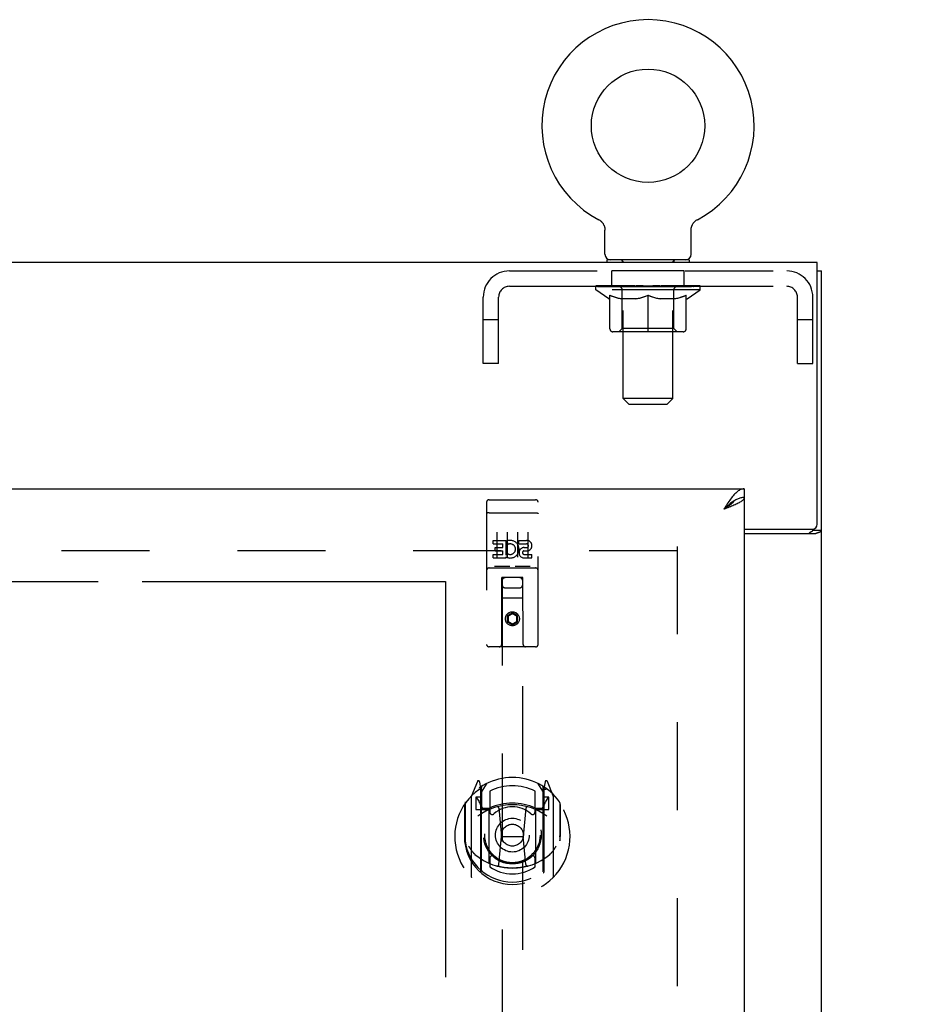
# Model space of a CAD drawing. Header units: inches. Extents: x 0 to 194, y 0 to 126.
# Tile 7 of 12: x 84 to 95, y 71 to 83. Entities that reach past the tile are written whole.
import ezdxf

# ---------------------------------------------------------------- set-up
doc = ezdxf.new("R2010")
doc.units = ezdxf.units.IN
doc.header["$LTSCALE"] = 10.674419
doc.header["$MEASUREMENT"] = 0
doc.linetypes.add('HIDDEN', pattern=[0.2, 0.1, -0.1])
doc.linetypes.add('PHANTOM', pattern=[0.8, 0.45, -0.05, 0.1, -0.05, 0.1, -0.05])
doc.layers.get('0').update_dxf_attribs({"linetype": 'CONTINUOUS'})
for name, color, linetype in [('02___PRT_ALL_AXES', 7, 'CONTINUOUS'), ('AVAILABLE_DOOR_SPACE', 7, 'CONTINUOUS'), ('DEFAULT_2', 8, 'HIDDEN'), ('DIMENSIONS', 7, 'CONTINUOUS')]:
    doc.layers.add(name, color=color, linetype=linetype)
doc.styles.get("Standard").update_dxf_attribs({"font": 'arial.ttf'})
doc.dimstyles.new('DIMSTYLE_2', dxfattribs={"dimtxt": 0.856237, "dimasz": 1.141649, "dimexe": 0.09, "dimexo": 0.07, "dimgap": 0.0375, "dimtad": 0, "dimtih": 1, "dimtoh": 1, "dimzin": 4, "dimdsep": 46, "dimtxsty": 'Standard', "dimblk": '_FILLED', "dimblk1": '_FILLED', "dimblk2": '_FILLED', "dimcen": 0.09, "dimazin": 1, "dimtfac": 1, "dimtdec": 3, "dimtofl": 0, "dimtmove": 0, "dimatfit": 3, "dimldrblk": '_FILLED', "dimfxl": 1, "dimtolj": 1, "dimtzin": 4, "dimarcsym": 0})

# ---------------------------------------------------------------- blocks, each defined once
blk = doc.blocks.new('_FILLED')
at = {"color": 0, "linetype": 'ByBlock'}
blk.add_solid([(0, 0), (-1, 0.2), (-1, -0.2)], dxfattribs=at)
blk = doc.blocks.new('*D12')
at = {"layer": 'DIMENSIONS', "color": 2, "linetype": 'Continuous'}
for p, q in [((60.181, 59.883), (68.464, 59.883)), ((89.493, 59.883), (72.312, 59.883))]:
    blk.add_line(p, q, dxfattribs=at)
at = {"layer": 'DIMENSIONS', "color": 2, "linetype": 'Continuous', "xscale": 1.1416490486, "yscale": 1.1416490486, "zscale": 1.1416490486, "rotation": 180}
blk.add_blockref('_FILLED', (60.181, 59.883), dxfattribs=at)
at = {"layer": 'DIMENSIONS', "color": 2, "linetype": 'Continuous', "xscale": 1.1416490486, "yscale": 1.1416490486, "zscale": 1.1416490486}
blk.add_blockref('_FILLED', (89.493, 59.883), dxfattribs=at)
at = {"layer": 'DIMENSIONS', "color": 2, "linetype": 'Continuous', "insert": (70.388, 60.311), "char_height": 0.8562, "width": 2.99205, "attachment_point": 2, "line_spacing_factor": 0.9}
blk.add_mtext('29.31', dxfattribs=at)
blk = doc.blocks.new('*D13')
at = {"layer": 'DIMENSIONS', "color": 2, "linetype": 'Continuous'}
for p, q in [((89.493, 61.808), (87.269, 61.808)), ((93.118, 61.808), (95.402, 61.808))]:
    blk.add_line(p, q, dxfattribs=at)
at = {"layer": 'DIMENSIONS', "color": 2, "linetype": 'Continuous', "xscale": 1.1416490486, "yscale": 1.1416490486, "zscale": 1.1416490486}
blk.add_blockref('_FILLED', (89.493, 61.808), dxfattribs=at)
at = {"layer": 'DIMENSIONS', "color": 2, "linetype": 'Continuous', "xscale": 1.1416490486, "yscale": 1.1416490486, "zscale": 1.1416490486, "rotation": 180}
blk.add_blockref('_FILLED', (93.118, 61.808), dxfattribs=at)
at = {"layer": 'DIMENSIONS', "color": 2, "linetype": 'Continuous', "insert": (86.841, 62.236), "char_height": 0.8562, "width": 2.3268, "attachment_point": 3, "line_spacing_factor": 0.9}
blk.add_mtext('3.63', dxfattribs=at)
blk = doc.blocks.new('*D14')
at = {"layer": 'DIMENSIONS', "color": 2, "linetype": 'Continuous'}
for p, q in [((79.153, 76.96), (79.153, 80.583)), ((79.153, 80.583), (80.151, 80.583)), ((79.153, 75.835), (79.153, 73.552))]:
    blk.add_line(p, q, dxfattribs=at)
at = {"layer": 'DIMENSIONS', "color": 2, "linetype": 'Continuous', "xscale": 1.1416490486, "yscale": 1.1416490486, "zscale": 1.1416490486}
for p, rotation in [((79.153, 76.96), 270), ((79.153, 75.835), 90)]:
    blk.add_blockref('_FILLED', p, dxfattribs=dict(at, rotation=rotation))
at = {"layer": 'DIMENSIONS', "color": 2, "linetype": 'Continuous', "insert": (80.58, 81.011), "char_height": 0.8562, "width": 2.3268, "attachment_point": 1, "line_spacing_factor": 0.9}
blk.add_mtext('1.13', dxfattribs=at)
blk = doc.blocks.new('*D15')
at = {"layer": 'DIMENSIONS', "color": 2, "linetype": 'Continuous'}
for p, q in [((79.153, 75.835), (79.153, 43.748)), ((79.153, 15.585), (79.153, 42.035))]:
    blk.add_line(p, q, dxfattribs=at)
at = {"layer": 'DIMENSIONS', "color": 2, "linetype": 'Continuous', "xscale": 1.1416490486, "yscale": 1.1416490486, "zscale": 1.1416490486}
for p, rotation in [((79.153, 75.835), 90), ((79.153, 15.585), 270)]:
    blk.add_blockref('_FILLED', p, dxfattribs=dict(at, rotation=rotation))
at = {"layer": 'DIMENSIONS', "color": 2, "linetype": 'Continuous', "insert": (79.153, 43.32), "char_height": 0.8562, "width": 2.99205, "attachment_point": 2, "line_spacing_factor": 0.9}
blk.add_mtext('60.25', dxfattribs=at)

msp = doc.modelspace()

# ---------------------------------------------------------------- linework, layer by layer
at = {"color": 7, "linetype": 'Continuous'}
for p, q in [((91.352, 80.229), (91.352, 80.229)), ((91.352, 80.229), (91.357, 80.226)), ((91.353, 80.228), (91.355, 80.227)), ((91.357, 80.226), (91.361, 80.224)), ((91.361, 80.224), (91.366, 80.221)), ((91.366, 80.221), (91.37, 80.218)), ((91.37, 80.218), (91.374, 80.215)), ((91.374, 80.215), (91.378, 80.211)), ((91.378, 80.211), (91.382, 80.208)), ((91.382, 80.208), (91.386, 80.204)), ((91.386, 80.204), (91.39, 80.2)), ((91.389, 80.201), (91.393, 80.197)), ((92.511, 80.197), (92.514, 80.201)), ((92.514, 80.2), (92.518, 80.204)), ((92.518, 80.204), (92.522, 80.208)), ((92.522, 80.208), (92.526, 80.211)), ((92.526, 80.211), (92.53, 80.215)), ((92.53, 80.215), (92.534, 80.218)), ((92.534, 80.218), (92.538, 80.221)), ((92.538, 80.221), (92.543, 80.224)), ((92.543, 80.224), (92.547, 80.226)), ((92.543, 80.224), (92.544, 80.224)), ((92.547, 80.226), (92.552, 80.229)), ((92.549, 80.227), (92.55, 80.228)), ((91.393, 80.197), (91.396, 80.193)), ((91.396, 80.193), (91.4, 80.188)), ((91.4, 80.189), (91.403, 80.184)), ((91.403, 80.184), (91.406, 80.18)), ((91.406, 80.18), (91.408, 80.176)), ((91.408, 80.176), (91.411, 80.171)), ((91.411, 80.171), (91.413, 80.166)), ((91.413, 80.166), (91.416, 80.162)), ((91.416, 80.162), (91.418, 80.157)), ((91.418, 80.157), (91.42, 80.152)), ((91.42, 80.152), (91.422, 80.147)), ((91.422, 80.147), (91.423, 80.142)), ((91.423, 80.142), (91.424, 80.137)), ((91.424, 80.137), (91.426, 80.132)), ((91.426, 80.132), (91.427, 80.127)), ((91.427, 80.127), (91.428, 80.122)), ((91.429, 79.809), (91.429, 80.102)), ((92.475, 80.111), (92.476, 80.117)), ((92.475, 80.106), (92.475, 80.111)), ((92.475, 80.106), (92.475, 80.111)), ((92.475, 80.102), (92.475, 80.106)), ((92.475, 79.809), (92.475, 80.102)), ((92.476, 80.122), (92.477, 80.127)), ((92.476, 80.116), (92.476, 80.122)), ((92.477, 80.127), (92.478, 80.132)), ((92.478, 80.132), (92.479, 80.137)), ((92.479, 80.137), (92.481, 80.142)), ((92.481, 80.142), (92.482, 80.147)), ((92.482, 80.147), (92.484, 80.152)), ((92.484, 80.152), (92.486, 80.157)), ((92.486, 80.157), (92.488, 80.162)), ((92.488, 80.162), (92.49, 80.166)), ((92.49, 80.166), (92.493, 80.171)), ((92.493, 80.171), (92.495, 80.176)), ((92.495, 80.176), (92.498, 80.18)), ((92.498, 80.18), (92.501, 80.184)), ((92.501, 80.184), (92.504, 80.189)), ((92.504, 80.188), (92.508, 80.193)), ((92.507, 80.193), (92.511, 80.197)), ((91.452, 79.74), (91.452, 79.71)), ((92.452, 79.74), (91.452, 79.74)), ((92.452, 79.74), (92.452, 79.71)), ((94.004, 79.606), (94.056, 79.606)), ((93.118, 76.96), (93.118, 76.856)), ((93.016, 76.827), (93.005, 76.821)), ((93.952, 76.47), (93.952, 76.458)), ((93.952, 76.458), (94.056, 76.458))]:
    msp.add_line(p, q, dxfattribs=at)
at = {"color": 3, "linetype": 'Continuous'}
for p, q in [((94.004, 79.71), (58.108, 79.71)), ((94.004, 76.53), (94.004, 79.71)), ((94.056, 7.814), (94.056, 79.606)), ((58.431, 76.96), (93.118, 76.96)), ((93.118, 76.856), (93.118, 14.564)), ((93.118, 76.47), (93.944, 76.47)), ((93.118, 76.418), (93.986, 76.418))]:
    msp.add_line(p, q, dxfattribs=at)
at = {"color": 7, "linetype": 'Continuous'}
for points in [[(91.428, 80.122), (91.428, 80.116), (91.429, 80.111)], [(91.428, 80.117), (91.429, 80.111), (91.429, 80.106), (91.429, 80.102)], [(93.118, 76.856), (93.108, 76.856), (93.098, 76.855), (93.088, 76.853), (93.077, 76.851), (93.067, 76.848), (93.057, 76.845), (93.047, 76.841), (93.036, 76.837), (93.026, 76.832), (93.016, 76.827)], [(93.005, 76.821), (92.995, 76.814), (92.985, 76.807), (92.975, 76.8), (92.964, 76.793), (92.954, 76.785), (92.944, 76.777), (92.934, 76.768), (92.923, 76.759), (92.913, 76.75), (92.903, 76.741), (92.892, 76.732), (92.882, 76.723), (92.872, 76.714)], [(93.003, 76.819), (92.999, 76.813), (92.993, 76.806), (92.987, 76.799), (92.98, 76.792), (92.973, 76.785), (92.964, 76.778), (92.956, 76.771), (92.946, 76.763), (92.937, 76.756), (92.926, 76.749), (92.916, 76.742), (92.905, 76.735), (92.894, 76.728), (92.883, 76.721), (92.872, 76.714)], [(93.912, 76.418), (93.912, 76.42), (93.912, 76.421), (93.912, 76.423), (93.913, 76.425), (93.914, 76.427), (93.915, 76.428), (93.916, 76.43), (93.917, 76.431), (93.919, 76.433), (93.921, 76.434), (93.923, 76.436), (93.925, 76.437), (93.927, 76.438), (93.929, 76.439), (93.931, 76.441)], [(93.931, 76.441), (93.936, 76.443), (93.938, 76.444), (93.941, 76.445), (93.943, 76.447), (93.945, 76.448), (93.947, 76.45), (93.949, 76.451), (93.95, 76.452), (93.951, 76.454), (93.951, 76.455), (93.952, 76.457), (93.952, 76.458)]]:
    msp.add_lwpolyline(points, dxfattribs=at)
at = {"color": 3, "linetype": 'Continuous'}
for points in [[(92.975, 76.864), (92.964, 76.85), (92.954, 76.837), (92.944, 76.823), (92.934, 76.808), (92.923, 76.793), (92.913, 76.777), (92.903, 76.762), (92.892, 76.746), (92.882, 76.73), (92.872, 76.714)], [(93.118, 76.96), (93.108, 76.959), (93.098, 76.958), (93.088, 76.955), (93.077, 76.952), (93.067, 76.947), (93.057, 76.941), (93.047, 76.935), (93.036, 76.927), (93.026, 76.918), (93.016, 76.909), (93.005, 76.899), (92.995, 76.888), (92.985, 76.876), (92.975, 76.864)], [(93.118, 76.856), (93.118, 76.85), (93.116, 76.844), (93.114, 76.838), (93.11, 76.832), (93.105, 76.826), (93.1, 76.82), (93.093, 76.814), (93.085, 76.809), (93.077, 76.803), (93.067, 76.797), (93.057, 76.791), (93.046, 76.785), (93.034, 76.779), (93.022, 76.773)], [(93.022, 76.773), (93.009, 76.767), (92.995, 76.761), (92.981, 76.755), (92.966, 76.749), (92.951, 76.743), (92.936, 76.737), (92.92, 76.731), (92.904, 76.725), (92.888, 76.719), (92.872, 76.714)], [(93.986, 76.418), (93.988, 76.419), (93.991, 76.421), (93.993, 76.422), (93.997, 76.424), (94, 76.425), (94.004, 76.427), (94.008, 76.428), (94.012, 76.429), (94.02, 76.432)], [(94.02, 76.432), (94.024, 76.433), (94.028, 76.435), (94.032, 76.436), (94.035, 76.438), (94.038, 76.439), (94.041, 76.44), (94.044, 76.442), (94.047, 76.444), (94.049, 76.445), (94.051, 76.447), (94.052, 76.449), (94.054, 76.45), (94.055, 76.452), (94.055, 76.454), (94.056, 76.456), (94.056, 76.458)]]:
    msp.add_lwpolyline(points, dxfattribs=at)
at = {"color": 7, "linetype": 'Continuous'}
msp.add_circle((91.952, 81.368), 0.688, dxfattribs=at)
for centre, radius, start, end in [((91.952, 81.368), 1.288, 297.7005, 242.2995), ((91.498, 79.809), 0.069, 180, 270), ((92.406, 79.809), 0.069, 270, 360)]:
    msp.add_arc(centre, radius, start, end, dxfattribs=at)
at = {"color": 3, "linetype": 'Continuous'}
msp.add_arc((93.944, 76.53), 0.06, 270, 360, dxfattribs=at)
at = {"layer": '02___PRT_ALL_AXES', "color": 8, "linetype": 'HIDDEN'}
for p, q in [((91.514, 79.419), (91.514, 79.606)), ((92.389, 79.606), (91.514, 79.606)), ((92.389, 79.419), (92.389, 79.606)), ((92.389, 79.419), (91.514, 79.419)), ((90.023, 76.828), (90.588, 76.828)), ((90.074, 76.292), (90.074, 76.335)), ((90.074, 76.335), (90.23, 76.335)), ((90.074, 76.292), (90.188, 76.292)), ((90.188, 76.25), (90.188, 76.292)), ((90.23, 76.157), (90.23, 76.335)), ((90.255, 76.287), (90.238, 76.326)), ((90.386, 76.292), (90.386, 76.335)), ((90.386, 76.335), (90.479, 76.335)), ((90.386, 76.292), (90.479, 76.292)), ((90.074, 76.122), (90.074, 76.164)), ((90.074, 76.164), (90.188, 76.164)), ((90.095, 76.207), (90.095, 76.25)), ((90.095, 76.25), (90.188, 76.25)), ((90.095, 76.207), (90.188, 76.207)), ((90.188, 76.164), (90.188, 76.207)), ((90.23, 76.157), (90.243, 76.176)), ((90.446, 76.207), (90.493, 76.207)), ((90.45, 76.248), (90.479, 76.248)), ((90.45, 76.164), (90.543, 76.164)), ((90.543, 76.122), (90.543, 76.164)), ((90.074, 76.122), (90.23, 76.122)), ((90.23, 76.122), (90.23, 76.134)), ((90.234, 76.132), (90.23, 76.134)), ((90.45, 76.122), (90.543, 76.122)), ((90.023, 76), (90.588, 76))]:
    msp.add_line(p, q, dxfattribs=at)
msp.add_circle((90.306, 75.383), 0.085, dxfattribs=at)
for centre, radius, start, end in [((90.28, 76.228), 0.107, 244.2636, 113.4027), ((90.28, 76.228), 0.0639, 234.8895, 113.4026), ((90.479, 76.27), 0.0644, 282.2995, 90.0775), ((90.479, 76.27), 0.0219, 269.9011, 90), ((90.45, 76.185), 0.0635, 90, 270), ((90.45, 76.186), 0.0219, 100.307, 270)]:
    msp.add_arc(centre, radius, start, end, dxfattribs=at)
at = {"layer": 'AVAILABLE_DOOR_SPACE', "color": 4, "linetype": 'PHANTOM'}
for p, q in [((77.275, 75.835), (89.493, 75.835)), ((89.493, 75.835), (89.493, 46.585))]:
    msp.add_line(p, q, dxfattribs=at)
at = {"layer": 'DEFAULT_2', "color": 8, "linetype": 'HIDDEN'}
for p, q in [((91.352, 80.229), (91.352, 80.229)), ((91.36, 80.224), (91.361, 80.224)), ((92.552, 80.229), (92.552, 80.229)), ((92.552, 80.229), (92.552, 80.229)), ((91.639, 79.74), (91.639, 79.71)), ((92.264, 79.74), (92.264, 79.71)), ((90.269, 79.606), (93.635, 79.606)), ((91.652, 78.059), (91.652, 79.706)), ((92.252, 78.059), (92.252, 79.706)), ((90.269, 79.419), (93.635, 79.419)), ((91.319, 79.378), (91.319, 79.425)), ((92.585, 79.378), (91.319, 79.378)), ((91.478, 79.267), (91.319, 79.378)), ((91.328, 79.418), (91.328, 79.425)), ((91.337, 79.415), (91.337, 79.418)), ((91.337, 79.415), (92.567, 79.415)), ((91.346, 79.415), (91.346, 79.418)), ((91.347, 79.415), (91.347, 79.418)), ((91.357, 79.418), (91.357, 79.425)), ((91.373, 79.415), (91.373, 79.418)), ((91.375, 79.415), (91.375, 79.418)), ((91.404, 79.418), (91.404, 79.425)), ((91.418, 79.415), (91.418, 79.418)), ((91.421, 79.415), (91.421, 79.418)), ((91.625, 79.418), (91.424, 79.418)), ((91.467, 79.418), (91.467, 79.425)), ((91.468, 79.415), (91.468, 79.418)), ((91.469, 79.415), (91.469, 79.418)), ((91.472, 79.415), (91.472, 79.418)), ((91.479, 79.415), (91.479, 79.418)), ((91.479, 79.415), (91.479, 79.418)), ((91.483, 79.415), (91.483, 79.418)), ((91.486, 79.415), (91.486, 79.419)), ((91.49, 79.415), (91.49, 79.418)), ((91.504, 79.415), (91.504, 79.418)), ((91.523, 79.415), (91.523, 79.421)), ((91.523, 79.415), (91.523, 79.418)), ((91.543, 79.415), (91.543, 79.418)), ((91.543, 79.415), (91.543, 79.418)), ((91.545, 79.418), (91.545, 79.425)), ((91.555, 79.415), (91.555, 79.418)), ((91.559, 79.415), (91.559, 79.418)), ((91.568, 79.415), (91.568, 79.418)), ((91.579, 79.415), (91.579, 79.422)), ((91.595, 79.415), (91.595, 79.418)), ((91.598, 79.415), (91.598, 79.418)), ((91.625, 79.415), (91.625, 79.418)), ((91.692, 79.418), (91.63, 79.418)), ((91.635, 79.418), (91.635, 79.425)), ((91.639, 78.907), (91.639, 79.375)), ((91.642, 79.415), (91.642, 79.418)), ((91.647, 79.415), (91.647, 79.418)), ((91.653, 79.415), (91.653, 79.423)), ((91.657, 79.415), (91.657, 79.418)), ((91.668, 79.415), (91.668, 79.418)), ((91.692, 79.415), (91.692, 79.418)), ((91.767, 79.418), (91.708, 79.418)), ((91.728, 79.415), (91.728, 79.418)), ((91.735, 79.418), (91.735, 79.425)), ((91.739, 79.415), (91.739, 79.418)), ((91.741, 79.415), (91.741, 79.424)), ((91.744, 79.415), (91.744, 79.418)), ((91.752, 79.415), (91.752, 79.418)), ((91.767, 79.415), (91.767, 79.418)), ((91.847, 79.418), (91.793, 79.418)), ((91.806, 79.415), (91.806, 79.418)), ((91.838, 79.418), (91.952, 79.425)), ((91.842, 79.418), (91.842, 79.425)), ((91.843, 79.425), (91.842, 79.425)), ((91.842, 79.415), (91.842, 79.418)), ((91.843, 79.418), (91.843, 79.425)), ((91.846, 79.415), (91.846, 79.419)), ((91.847, 79.415), (91.847, 79.418)), ((91.848, 79.415), (91.848, 79.418)), ((91.931, 79.418), (91.883, 79.418)), ((91.888, 79.415), (91.888, 79.418)), ((91.931, 79.415), (91.931, 79.418)), ((91.949, 79.418), (91.949, 79.418)), ((91.949, 79.415), (91.949, 79.418)), ((91.949, 79.415), (91.949, 79.418)), ((91.952, 79.418), (91.952, 79.425)), ((91.954, 79.415), (91.954, 79.418)), ((91.954, 79.418), (91.955, 79.418)), ((91.955, 79.415), (91.955, 79.418)), ((91.956, 79.418), (92.021, 79.418)), ((91.973, 79.415), (91.973, 79.418)), ((91.989, 79.418), (91.989, 79.423)), ((91.989, 79.423), (92.066, 79.418)), ((92.01, 79.418), (92.01, 79.421)), ((92.015, 79.415), (92.015, 79.418)), ((92.056, 79.415), (92.056, 79.418)), ((92.056, 79.415), (92.056, 79.418)), ((92.056, 79.418), (92.111, 79.418)), ((92.057, 79.415), (92.057, 79.419)), ((92.061, 79.418), (92.061, 79.425)), ((92.061, 79.425), (92.062, 79.425)), ((92.061, 79.415), (92.061, 79.418)), ((92.062, 79.418), (92.062, 79.425)), ((92.098, 79.415), (92.098, 79.418)), ((92.137, 79.415), (92.137, 79.418)), ((92.137, 79.418), (92.196, 79.418)), ((92.152, 79.415), (92.152, 79.418)), ((92.16, 79.415), (92.16, 79.418)), ((92.162, 79.415), (92.162, 79.424)), ((92.165, 79.415), (92.165, 79.418)), ((92.169, 79.418), (92.169, 79.425)), ((92.176, 79.415), (92.176, 79.418)), ((92.212, 79.415), (92.212, 79.418)), ((92.212, 79.418), (92.274, 79.418)), ((92.236, 79.415), (92.236, 79.418)), ((92.247, 79.415), (92.247, 79.418)), ((92.251, 79.415), (92.251, 79.423)), ((92.257, 79.415), (92.257, 79.418)), ((92.262, 79.415), (92.262, 79.418)), ((92.265, 78.907), (92.265, 79.375)), ((92.269, 79.418), (92.269, 79.425)), ((92.279, 79.415), (92.279, 79.418)), ((92.279, 79.418), (92.48, 79.418)), ((92.306, 79.415), (92.306, 79.418)), ((92.309, 79.415), (92.309, 79.418)), ((92.325, 79.415), (92.325, 79.422)), ((92.336, 79.415), (92.336, 79.418)), ((92.345, 79.415), (92.345, 79.418)), ((92.349, 79.415), (92.349, 79.418)), ((92.359, 79.418), (92.359, 79.425)), ((92.36, 79.415), (92.36, 79.418)), ((92.36, 79.415), (92.36, 79.418)), ((92.381, 79.415), (92.381, 79.421)), ((92.381, 79.415), (92.381, 79.418)), ((92.399, 79.415), (92.399, 79.418)), ((92.414, 79.415), (92.414, 79.418)), ((92.418, 79.415), (92.418, 79.419)), ((92.421, 79.415), (92.421, 79.418)), ((92.425, 79.415), (92.425, 79.418)), ((92.425, 79.415), (92.425, 79.418)), ((92.426, 79.267), (92.585, 79.378)), ((92.432, 79.415), (92.432, 79.418)), ((92.435, 79.415), (92.435, 79.418)), ((92.436, 79.415), (92.436, 79.418)), ((92.437, 79.418), (92.437, 79.425)), ((92.483, 79.415), (92.483, 79.418)), ((92.486, 79.415), (92.486, 79.418)), ((92.5, 79.418), (92.5, 79.425)), ((92.529, 79.415), (92.529, 79.418)), ((92.531, 79.415), (92.531, 79.418)), ((92.547, 79.418), (92.547, 79.425)), ((92.557, 79.415), (92.557, 79.418)), ((92.558, 79.415), (92.558, 79.418)), ((92.567, 79.415), (92.567, 79.418)), ((92.576, 79.418), (92.576, 79.425)), ((92.585, 79.378), (92.585, 79.425)), ((89.952, 78.481), (89.952, 79.289)), ((90.139, 78.481), (90.139, 79.289)), ((91.478, 79.267), (91.488, 79.267)), ((91.488, 78.904), (91.488, 79.31)), ((91.811, 79.267), (91.631, 79.267)), ((91.952, 78.867), (91.952, 79.31)), ((92.273, 79.267), (92.093, 79.267)), ((92.415, 78.904), (92.415, 79.31)), ((92.415, 79.267), (92.426, 79.267)), ((93.765, 78.481), (93.765, 79.289)), ((93.952, 78.481), (93.952, 79.289)), ((90.139, 79.011), (89.952, 79.011)), ((93.952, 79.011), (93.765, 79.011)), ((91.639, 78.907), (91.599, 78.867)), ((92.265, 78.907), (91.639, 78.907)), ((92.265, 78.907), (92.305, 78.867)), ((92.378, 78.867), (91.526, 78.867)), ((90.139, 78.481), (89.952, 78.481)), ((93.765, 78.481), (93.952, 78.481)), ((92.252, 78.059), (91.652, 78.059)), ((91.721, 77.99), (91.652, 78.059)), ((92.183, 77.99), (92.252, 78.059)), ((91.721, 77.99), (92.183, 77.99)), ((89.993, 76.798), (89.993, 75.073)), ((90.088, 76.828), (90.273, 76.828)), ((90.338, 76.828), (90.523, 76.828)), ((90.618, 75.073), (90.618, 76.798)), ((90.01, 76.669), (90.009, 76.669)), ((90.011, 76.669), (90.01, 76.669)), ((90.012, 76.669), (90.011, 76.669)), ((90.012, 76.669), (90.012, 76.669)), ((90.013, 76.669), (90.012, 76.669)), ((90.014, 76.669), (90.013, 76.669)), ((90.015, 76.669), (90.014, 76.669)), ((90.016, 76.669), (90.015, 76.669)), ((90.016, 76.669), (90.016, 76.669)), ((90.017, 76.669), (90.016, 76.669)), ((90.019, 76.669), (90.018, 76.669)), ((90.02, 76.669), (90.019, 76.669)), ((90.021, 76.669), (90.02, 76.669)), ((90.022, 76.669), (90.021, 76.669)), ((90.023, 76.669), (90.022, 76.669)), ((90.023, 76.669), (90.023, 76.669)), ((90.023, 76.669), (90.589, 76.669)), ((90.589, 76.669), (90.59, 76.669)), ((90.59, 76.669), (90.591, 76.669)), ((90.591, 76.669), (90.591, 76.669)), ((90.591, 76.669), (90.592, 76.669)), ((90.592, 76.669), (90.593, 76.669)), ((90.593, 76.669), (90.594, 76.669)), ((90.594, 76.669), (90.595, 76.669)), ((90.595, 76.669), (90.596, 76.669)), ((90.596, 76.669), (90.596, 76.669)), ((90.596, 76.669), (90.597, 76.669)), ((90.597, 76.669), (90.598, 76.669)), ((90.598, 76.669), (90.599, 76.669)), ((90.599, 76.669), (90.6, 76.669)), ((90.6, 76.669), (90.6, 76.669)), ((90.6, 76.669), (90.601, 76.669)), ((90.601, 76.669), (90.602, 76.669)), ((90.118, 76.436), (90.118, 76.13)), ((90.243, 76.436), (90.243, 76.13)), ((90.368, 76.436), (90.368, 76.13)), ((90.493, 76.436), (90.493, 76.13)), ((92.306, 76.262), (92.306, 15.158)), ((92.306, 76.21), (59.806, 76.21)), ((90.023, 76), (90.588, 76)), ((90.267, 76.016), (90.095, 76.016)), ((90.517, 76.016), (90.345, 76.016)), ((90.176, 75.073), (90.179, 75.883)), ((90.181, 75.883), (90.179, 75.883)), ((90.181, 75.883), (90.181, 47.881)), ((90.431, 75.883), (90.181, 75.883)), ((90.431, 47.881), (90.431, 75.883)), ((90.432, 75.883), (90.431, 75.883)), ((90.436, 75.073), (90.432, 75.883)), ((90.221, 75.758), (90.391, 75.758)), ((90.434, 75.633), (90.178, 75.633)), ((90.306, 75.454), (90.243, 75.418)), ((90.243, 75.418), (90.243, 75.346)), ((90.243, 75.418), (90.253, 75.413)), ((90.306, 75.443), (90.253, 75.413)), ((90.306, 75.454), (90.306, 75.443)), ((90.368, 75.418), (90.306, 75.454)), ((90.358, 75.413), (90.306, 75.443)), ((90.368, 75.418), (90.358, 75.413)), ((90.368, 75.346), (90.368, 75.418)), ((90.243, 75.346), (90.253, 75.352)), ((90.243, 75.346), (90.306, 75.31)), ((90.253, 75.413), (90.253, 75.352)), ((90.253, 75.352), (90.306, 75.322)), ((90.306, 75.322), (90.358, 75.352)), ((90.306, 75.31), (90.368, 75.346)), ((90.306, 75.31), (90.306, 75.322)), ((90.358, 75.352), (90.358, 75.413)), ((90.368, 75.346), (90.358, 75.352)), ((90.588, 75.043), (90.023, 75.043)), ((89.881, 73.408), (89.81, 73.233)), ((89.923, 73.325), (89.909, 73.405)), ((89.931, 73.278), (90.001, 73.387)), ((90.611, 73.387), (90.681, 73.278)), ((90.703, 73.405), (90.688, 73.325)), ((90.802, 73.233), (90.731, 73.408)), ((89.903, 73.329), (89.902, 73.328)), ((89.902, 73.328), (89.902, 73.328)), ((89.902, 73.328), (89.902, 73.328)), ((89.923, 72.309), (89.923, 73.325)), ((89.931, 72.333), (89.931, 73.336)), ((89.933, 73.312), (89.933, 73.104)), ((90.031, 73.29), (90.031, 73.037)), ((90.581, 73.037), (90.581, 73.29)), ((90.678, 73.104), (90.678, 73.312)), ((90.681, 72.333), (90.681, 73.336)), ((90.688, 73.325), (90.688, 72.309)), ((90.71, 73.328), (90.705, 73.331)), ((89.731, 73.149), (89.731, 72.692)), ((89.806, 73.222), (89.806, 72.255)), ((89.863, 73.218), (89.863, 73.068)), ((89.931, 73.218), (89.863, 73.218)), ((89.872, 73.21), (89.901, 73.164)), ((90.748, 73.218), (90.681, 73.218)), ((90.711, 73.164), (90.74, 73.21)), ((90.748, 73.068), (90.748, 73.218)), ((90.806, 72.255), (90.806, 73.222)), ((90.881, 73.149), (90.881, 72.692)), ((89.723, 73.127), (89.723, 72.739)), ((89.863, 73.068), (89.923, 73.068)), ((90.023, 73.066), (89.951, 73.066)), ((89.953, 73.084), (90.019, 73.084)), ((90.023, 72.425), (90.023, 73.057)), ((90.143, 73.083), (90.173, 72.739)), ((90.469, 73.083), (90.438, 72.739)), ((90.661, 73.066), (90.588, 73.066)), ((90.588, 73.057), (90.588, 72.425)), ((90.593, 73.084), (90.658, 73.084)), ((90.688, 73.068), (90.748, 73.068)), ((90.888, 72.739), (90.888, 73.127)), ((89.723, 72.739), (89.738, 72.739)), ((89.731, 72.692), (89.731, 72.689)), ((90.143, 72.399), (90.173, 72.739)), ((90.173, 72.739), (90.438, 72.739)), ((90.469, 72.399), (90.438, 72.739)), ((90.888, 72.739), (90.873, 72.739)), ((90.881, 72.692), (90.881, 72.689)), ((90.031, 72.476), (90.031, 72.373)), ((90.581, 72.373), (90.581, 72.476))]:
    msp.add_line(p, q, dxfattribs=at)
for points in [[(91.488, 79.31), (91.514, 79.3), (91.54, 79.291), (91.565, 79.283), (91.589, 79.277), (91.614, 79.271), (91.638, 79.267)], [(91.631, 79.267), (91.607, 79.271), (91.584, 79.277), (91.56, 79.284), (91.537, 79.291), (91.513, 79.3), (91.488, 79.309)], [(91.801, 79.267), (91.826, 79.271), (91.851, 79.277), (91.876, 79.284), (91.901, 79.292), (91.926, 79.301), (91.952, 79.31)], [(91.952, 79.309), (91.928, 79.299), (91.904, 79.291), (91.88, 79.283), (91.857, 79.277), (91.834, 79.271), (91.811, 79.267)], [(91.952, 79.31), (91.978, 79.3), (92.004, 79.291), (92.029, 79.284), (92.054, 79.277), (92.078, 79.271), (92.103, 79.267)], [(92.093, 79.267), (92.07, 79.271), (92.047, 79.277), (92.023, 79.284), (92, 79.291), (91.976, 79.299), (91.952, 79.309)], [(92.266, 79.267), (92.29, 79.271), (92.315, 79.277), (92.34, 79.284), (92.365, 79.291), (92.39, 79.3), (92.415, 79.31)], [(92.415, 79.309), (92.391, 79.3), (92.367, 79.291), (92.343, 79.284), (92.32, 79.277), (92.296, 79.271), (92.273, 79.267)], [(90.009, 76.669), (90.009, 76.669), (90.009, 76.669), (90.008, 76.668), (90.008, 76.668), (90.007, 76.668), (90.007, 76.668), (90.007, 76.668), (90.006, 76.668), (90.006, 76.668), (90.006, 76.668), (90.005, 76.668), (90.005, 76.668), (90.005, 76.668), (90.004, 76.668), (90.004, 76.668), (90.004, 76.668), (90.003, 76.668), (90.003, 76.668), (90.003, 76.667), (90.003, 76.667), (90.002, 76.667), (90.002, 76.667), (90.002, 76.667), (90.001, 76.667), (90.001, 76.667), (90.001, 76.667), (90.001, 76.667), (90, 76.667), (90, 76.667), (90, 76.667), (89.999, 76.667), (89.999, 76.666), (89.999, 76.666), (89.999, 76.666), (89.998, 76.666), (89.998, 76.666), (89.998, 76.666), (89.998, 76.666), (89.998, 76.666), (89.997, 76.666), (89.997, 76.666), (89.997, 76.666), (89.997, 76.665), (89.997, 76.665), (89.996, 76.665), (89.996, 76.665), (89.996, 76.665), (89.996, 76.665), (89.996, 76.665), (89.996, 76.665), (89.995, 76.665), (89.995, 76.665), (89.995, 76.665), (89.995, 76.664), (89.995, 76.664), (89.995, 76.664), (89.995, 76.664), (89.994, 76.664), (89.994, 76.664), (89.994, 76.664), (89.994, 76.664), (89.994, 76.664), (89.994, 76.664), (89.994, 76.663), (89.994, 76.663), (89.994, 76.663), (89.994, 76.663), (89.994, 76.663), (89.994, 76.663), (89.994, 76.663), (89.994, 76.663), (89.994, 76.663), (89.993, 76.662), (89.993, 76.662), (89.993, 76.662), (89.993, 76.662), (89.993, 76.662)], [(90.018, 76.669), (90.018, 76.669), (90.017, 76.669)], [(90.602, 76.669), (90.603, 76.669), (90.603, 76.669), (90.603, 76.669), (90.604, 76.668), (90.604, 76.668), (90.604, 76.668), (90.605, 76.668), (90.605, 76.668), (90.605, 76.668), (90.606, 76.668), (90.606, 76.668), (90.606, 76.668), (90.607, 76.668), (90.607, 76.668), (90.607, 76.668), (90.608, 76.668), (90.608, 76.668), (90.608, 76.668), (90.609, 76.668), (90.609, 76.667), (90.609, 76.667), (90.61, 76.667), (90.61, 76.667), (90.61, 76.667), (90.611, 76.667), (90.611, 76.667), (90.611, 76.667), (90.611, 76.667), (90.612, 76.667), (90.612, 76.667), (90.612, 76.667), (90.612, 76.667), (90.613, 76.666), (90.613, 76.666), (90.613, 76.666), (90.613, 76.666), (90.614, 76.666), (90.614, 76.666), (90.614, 76.666), (90.614, 76.666), (90.614, 76.666), (90.615, 76.666), (90.615, 76.666), (90.615, 76.665), (90.615, 76.665), (90.615, 76.665), (90.616, 76.665), (90.616, 76.665), (90.616, 76.665), (90.616, 76.665), (90.616, 76.665), (90.616, 76.665), (90.617, 76.665), (90.617, 76.665), (90.617, 76.664), (90.617, 76.664), (90.617, 76.664), (90.617, 76.664), (90.617, 76.664), (90.617, 76.664), (90.618, 76.664), (90.618, 76.664), (90.618, 76.664), (90.618, 76.664), (90.618, 76.663), (90.618, 76.663), (90.618, 76.663), (90.618, 76.663), (90.618, 76.663), (90.618, 76.663), (90.618, 76.663), (90.618, 76.663), (90.618, 76.663), (90.618, 76.662), (90.618, 76.662), (90.618, 76.662), (90.618, 76.662), (90.618, 76.662)], [(90.095, 76.016), (90.095, 76.016), (90.095, 76.016), (90.094, 76.016), (90.094, 76.016), (90.094, 76.016), (90.094, 76.016), (90.094, 76.016), (90.093, 76.016), (90.093, 76.016), (90.093, 76.016), (90.093, 76.016), (90.093, 76.016), (90.093, 76.016), (90.092, 76.016), (90.092, 76.016), (90.092, 76.016), (90.092, 76.016), (90.092, 76.016), (90.092, 76.016), (90.091, 76.016), (90.091, 76.016), (90.091, 76.016), (90.091, 76.016), (90.091, 76.016), (90.091, 76.016), (90.091, 76.016), (90.09, 76.016), (90.09, 76.016), (90.09, 76.016), (90.09, 76.016), (90.09, 76.016), (90.09, 76.016), (90.09, 76.016), (90.09, 76.016), (90.089, 76.016), (90.089, 76.016), (90.089, 76.016), (90.089, 76.016), (90.089, 76.016), (90.089, 76.016), (90.089, 76.016), (90.089, 76.017), (90.089, 76.017), (90.089, 76.017), (90.089, 76.017), (90.088, 76.017)], [(90.273, 76.017), (90.273, 76.017), (90.273, 76.017), (90.273, 76.017), (90.273, 76.017), (90.273, 76.016), (90.273, 76.016), (90.273, 76.016), (90.273, 76.016), (90.273, 76.016), (90.272, 76.016), (90.272, 76.016), (90.272, 76.016), (90.272, 76.016), (90.272, 76.016), (90.272, 76.016), (90.272, 76.016), (90.272, 76.016), (90.272, 76.016), (90.271, 76.016), (90.271, 76.016), (90.271, 76.016), (90.271, 76.016), (90.271, 76.016), (90.271, 76.016), (90.271, 76.016), (90.27, 76.016), (90.27, 76.016), (90.27, 76.016), (90.27, 76.016), (90.27, 76.016), (90.27, 76.016), (90.27, 76.016), (90.269, 76.016), (90.269, 76.016), (90.269, 76.016), (90.269, 76.016), (90.269, 76.016), (90.268, 76.016), (90.268, 76.016), (90.268, 76.016), (90.268, 76.016), (90.268, 76.016), (90.267, 76.016), (90.267, 76.016), (90.267, 76.016)], [(90.345, 76.016), (90.345, 76.016), (90.345, 76.016), (90.344, 76.016), (90.344, 76.016), (90.344, 76.016), (90.344, 76.016), (90.344, 76.016), (90.343, 76.016), (90.343, 76.016), (90.343, 76.016), (90.343, 76.016), (90.343, 76.016), (90.343, 76.016), (90.342, 76.016), (90.342, 76.016), (90.342, 76.016), (90.342, 76.016), (90.342, 76.016), (90.342, 76.016), (90.341, 76.016), (90.341, 76.016), (90.341, 76.016), (90.341, 76.016), (90.341, 76.016), (90.341, 76.016), (90.341, 76.016), (90.34, 76.016), (90.34, 76.016), (90.34, 76.016), (90.34, 76.016), (90.34, 76.016), (90.34, 76.016), (90.34, 76.016), (90.34, 76.016), (90.339, 76.016), (90.339, 76.016), (90.339, 76.016), (90.339, 76.016), (90.339, 76.016), (90.339, 76.016), (90.339, 76.016), (90.339, 76.017), (90.339, 76.017), (90.339, 76.017), (90.339, 76.017), (90.338, 76.017)], [(90.523, 76.017), (90.523, 76.017), (90.523, 76.017), (90.523, 76.017), (90.523, 76.017), (90.523, 76.016), (90.523, 76.016), (90.523, 76.016), (90.523, 76.016), (90.523, 76.016), (90.522, 76.016), (90.522, 76.016), (90.522, 76.016), (90.522, 76.016), (90.522, 76.016), (90.522, 76.016), (90.522, 76.016), (90.522, 76.016), (90.522, 76.016), (90.521, 76.016), (90.521, 76.016), (90.521, 76.016), (90.521, 76.016), (90.521, 76.016), (90.521, 76.016), (90.521, 76.016), (90.52, 76.016), (90.52, 76.016), (90.52, 76.016), (90.52, 76.016), (90.52, 76.016), (90.52, 76.016), (90.52, 76.016), (90.519, 76.016), (90.519, 76.016), (90.519, 76.016), (90.519, 76.016), (90.519, 76.016), (90.518, 76.016), (90.518, 76.016), (90.518, 76.016), (90.518, 76.016), (90.518, 76.016), (90.517, 76.016), (90.517, 76.016), (90.517, 76.016)], [(89.773, 72.625), (89.777, 72.62), (89.78, 72.615), (89.783, 72.61), (89.785, 72.605), (89.788, 72.601), (89.791, 72.597), (89.794, 72.593), (89.796, 72.589), (89.799, 72.585), (89.801, 72.581), (89.804, 72.578), (89.806, 72.575), (89.808, 72.571), (89.811, 72.568), (89.813, 72.565), (89.815, 72.562), (89.817, 72.56), (89.82, 72.557), (89.822, 72.555), (89.824, 72.552), (89.826, 72.55), (89.828, 72.547), (89.83, 72.545), (89.831, 72.543), (89.833, 72.541), (89.835, 72.539), (89.837, 72.537), (89.839, 72.536), (89.84, 72.534), (89.842, 72.532), (89.844, 72.531), (89.845, 72.529), (89.847, 72.528), (89.849, 72.526), (89.85, 72.525), (89.852, 72.523)], [(90.76, 72.523), (90.762, 72.525), (90.763, 72.526), (90.765, 72.528), (90.766, 72.529), (90.768, 72.531), (90.77, 72.532), (90.771, 72.534), (90.773, 72.536), (90.775, 72.537), (90.777, 72.539), (90.779, 72.541), (90.78, 72.543), (90.782, 72.545), (90.784, 72.547), (90.786, 72.55), (90.788, 72.552), (90.79, 72.555), (90.792, 72.557), (90.794, 72.56), (90.797, 72.562), (90.799, 72.565), (90.801, 72.568), (90.803, 72.571), (90.806, 72.575), (90.808, 72.578), (90.811, 72.581), (90.813, 72.585), (90.816, 72.589), (90.818, 72.593), (90.821, 72.597), (90.824, 72.601), (90.826, 72.605), (90.829, 72.61), (90.832, 72.615), (90.835, 72.62), (90.838, 72.625)], [(90.494, 72.382), (90.488, 72.38), (90.483, 72.379), (90.478, 72.377), (90.472, 72.376), (90.467, 72.375), (90.461, 72.373), (90.456, 72.372), (90.45, 72.371), (90.445, 72.37), (90.439, 72.369), (90.434, 72.368), (90.428, 72.367), (90.423, 72.366), (90.417, 72.365), (90.412, 72.364), (90.406, 72.363), (90.401, 72.362), (90.395, 72.362), (90.39, 72.361), (90.384, 72.36), (90.379, 72.36), (90.373, 72.359), (90.367, 72.359), (90.362, 72.358), (90.356, 72.358), (90.351, 72.357), (90.345, 72.357), (90.339, 72.357), (90.334, 72.357), (90.328, 72.356), (90.323, 72.356), (90.317, 72.356), (90.312, 72.356), (90.306, 72.356), (90.3, 72.356), (90.295, 72.356), (90.289, 72.356), (90.284, 72.356), (90.278, 72.357), (90.272, 72.357), (90.267, 72.357), (90.261, 72.357), (90.256, 72.358), (90.25, 72.358), (90.244, 72.359), (90.239, 72.359), (90.233, 72.36), (90.228, 72.36), (90.222, 72.361), (90.217, 72.362), (90.211, 72.362), (90.206, 72.363), (90.2, 72.364), (90.194, 72.365), (90.189, 72.366), (90.183, 72.367), (90.178, 72.368), (90.172, 72.369), (90.167, 72.37), (90.161, 72.371), (90.156, 72.372), (90.151, 72.373), (90.145, 72.375), (90.14, 72.376), (90.134, 72.377), (90.129, 72.379), (90.123, 72.38), (90.118, 72.382)]]:
    msp.add_lwpolyline(points, dxfattribs=at)
for centre, radius in [((90.306, 75.383), 0.0845), ((90.306, 72.757), 0.35), ((90.306, 72.757), 0.335), ((90.306, 72.757), 0.205), ((90.306, 72.757), 0.133)]:
    msp.add_circle(centre, radius, dxfattribs=at)
for centre, radius, start, end in [((91.617, 79.706), 0.0345, 0, 90), ((92.286, 79.706), 0.0345, 90, 180), ((90.269, 79.289), 0.317, 90, 180), ((93.635, 79.289), 0.317, 0, 90), ((90.269, 79.289), 0.13, 90, 180), ((91.599, 79.375), 0.0398, 0, 90), ((92.305, 79.375), 0.0398, 90, 180), ((93.635, 79.289), 0.13, 0, 90), ((91.526, 78.904), 0.0371, 180, 270), ((92.378, 78.904), 0.0371, 270, 360), ((90.023, 76.798), 0.03, 90, 180), ((90.588, 76.798), 0.03, 0, 90), ((90.023, 75.97), 0.03, 90, 180), ((90.588, 75.97), 0.03, 0, 90), ((90.221, 75.843), 0.04, 90, 180), ((90.221, 75.798), 0.04, 180, 270), ((90.391, 75.843), 0.04, 0, 90), ((90.391, 75.798), 0.04, 270, 360), ((90.023, 75.073), 0.03, 180, 270), ((90.146, 75.073), 0.03, 270, 360), ((90.466, 75.073), 0.03, 180, 270), ((90.588, 75.073), 0.03, 270, 360), ((90.306, 72.757), 0.7, 35.2961, 144.7039), ((89.894, 73.403), 0.015, 10, 158.1959), ((90.717, 73.403), 0.015, 21.8041, 170), ((90.306, 72.739), 0.7, 125.5126, 54.4874), ((89.911, 73.292), 0.02, 0, 125.5126), ((89.913, 73.312), 0.02, 0, 125.2543), ((89.951, 73.336), 0.02, 121.4688, 179.9992), ((90.306, 72.757), 0.6, 62.7204, 117.2796), ((90.661, 73.336), 0.02, 0, 58.5295), ((90.698, 73.312), 0.02, 54.7457, 180), ((90.701, 73.292), 0.02, 54.4874, 180), ((89.751, 73.149), 0.02, 144.7039, 180), ((89.821, 73.222), 0.015, 135.0748, 180), ((89.876, 73.213), 0.005, 90, 212.6792), ((89.743, 73.062), 0.188, 0, 32.6792), ((90.869, 73.062), 0.188, 147.3208, 180), ((90.736, 73.213), 0.005, 327.3208, 90), ((90.791, 73.222), 0.015, 0, 44.9252), ((90.861, 73.149), 0.02, 0, 35.2961), ((90.306, 72.426), 0.7, 53.2319, 126.7681), ((89.951, 73.086), 0.02, 180, 270), ((89.953, 73.104), 0.02, 180, 270), ((90.019, 73.104), 0.02, 270, 293.464), ((90.038, 73.057), 0.015, 112.9863, 180), ((90.306, 72.444), 0.7, 66.536, 113.464), ((90.061, 73.037), 0.03, 180, 311.1261), ((90.306, 72.757), 0.343, 48.8739, 131.1261), ((90.123, 73.081), 0.02, 5.0796, 105.6131), ((90.489, 73.081), 0.02, 74.3869, 174.9204), ((90.551, 73.037), 0.03, 228.8739, 360), ((90.573, 73.057), 0.015, 0, 67.0137), ((90.593, 73.104), 0.02, 246.536, 270), ((90.658, 73.104), 0.02, 270, 360), ((90.661, 73.086), 0.02, 270, 360), ((90.306, 72.741), 0.583, 180.2464, 359.7536), ((89.751, 72.692), 0.02, 180, 187.6622), ((90.306, 72.767), 0.58, 187.6622, 352.3378), ((90.861, 72.692), 0.02, 352.3378, 360), ((90.306, 73.056), 0.7, 229.529, 310.471), ((90.061, 72.476), 0.03, 48.8739, 180), ((90.306, 72.757), 0.343, 228.8739, 311.1261), ((90.551, 72.476), 0.03, 0, 131.1261), ((89.951, 72.333), 0.02, 180, 230.6594), ((90.038, 72.425), 0.015, 180, 247.0137), ((90.306, 72.767), 0.48, 235.0461, 304.9539), ((90.123, 72.401), 0.02, 254.4248, 354.9204), ((90.489, 72.401), 0.02, 185.0796, 285.5752), ((90.573, 72.425), 0.015, 292.9863, 360), ((90.661, 72.333), 0.02, 309.3378, 359.9984), ((89.821, 72.255), 0.015, 180, 224.9252), ((89.938, 72.309), 0.015, 180, 229.6413), ((90.673, 72.309), 0.015, 310.3587, 360), ((90.791, 72.255), 0.015, 315.0748, 360)]:
    msp.add_arc(centre, radius, start, end, dxfattribs=at)
for centre, major_axis, ratio, start_param, end_param in [((91.952, 79.425), (0.633, 0.007), 0.05963, 2.96643, 3.140963), ((91.299, 79.413), (0.198, 0), 0.060556, 0.430652, 1.470503), ((91.952, 79.425), (0.633, 0), 0.060556, 3.141593, 3.316126), ((91.299, 79.406), (0.198, 0.002), 0.05963, 1.376596, 1.469874), ((91.952, 79.425), (0.633, 0.013), 0.05688, 2.791345, 2.965878), ((91.275, 79.413), (0.198, 0.002), 0.05963, 0.25549, 1.295341), ((91.343, 79.413), (0.198, -0.002), 0.05963, 0.605815, 1.645666), ((91.952, 79.425), (0.633, -0.007), 0.05963, -2.96643, -2.791898), ((91.343, 79.406), (0.198, 0), 0.060556, 1.551758, 1.645036), ((91.275, 79.406), (0.198, 0.004), 0.05688, 1.20151, 1.294789), ((91.344, 79.409), (0.164, 0.002), 0.05963, 1.065228, 1.614276), ((91.324, 79.409), (0.164, 0.003), 0.05688, 0.890143, 1.43919), ((91.382, 79.409), (0.164, 0), 0.060556, 1.240391, 1.789438), ((91.952, 79.425), (0.633, 0.019), 0.052395, 2.616403, 2.790936), ((91.271, 79.413), (0.198, 0.004), 0.05688, 0.080405, 1.120256), ((91.406, 79.413), (0.198, -0.004), 0.05688, 0.7809, 1.820751), ((91.952, 79.425), (0.633, -0.013), 0.05688, -2.791345, -2.616812), ((91.406, 79.406), (0.198, -0.002), 0.05963, 1.72692, 1.820198), ((91.271, 79.406), (0.198, 0.006), 0.052395, 1.026568, 1.119847), ((91.324, 79.409), (0.164, 0.005), 0.052395, 0.715201, 1.264248), ((91.438, 79.409), (0.164, -0.002), 0.05963, 1.415553, 1.9646), ((91.952, 79.425), (0.633, 0.025), 0.046319, 2.441654, 2.616187), ((91.485, 79.413), (0.198, -0.006), 0.052395, 0.955842, 1.995693), ((91.288, 79.413), (0.198, 0.006), 0.052395, -0.094537, 0.945314), ((91.952, 79.425), (0.633, -0.019), 0.052395, -2.616403, -2.44187), ((91.485, 79.406), (0.198, -0.004), 0.05688, 1.902006, 1.995284), ((91.288, 79.406), (0.198, 0.008), 0.046319, 0.851819, 0.945098), ((91.342, 79.409), (0.164, 0.006), 0.046319, 0.540452, 1.089499), ((91.509, 79.409), (0.164, -0.003), 0.05688, 1.590638, 2.139686), ((91.952, 79.425), (0.633, 0.029), 0.038841, 2.267123, 2.441656), ((91.578, 79.413), (0.198, -0.008), 0.046319, 1.130591, 2.170442), ((91.325, 79.413), (0.198, 0.008), 0.046319, -0.269286, 0.770565), ((91.952, 79.425), (0.633, -0.025), 0.046319, -2.441654, -2.267121), ((91.578, 79.406), (0.198, -0.006), 0.052395, 2.076947, 2.170226), ((91.325, 79.406), (0.198, 0.009), 0.038841, 0.677289, 0.770567), ((91.379, 79.409), (0.164, 0.008), 0.038841, 0.365921, 0.914969), ((91.594, 79.409), (0.164, -0.005), 0.052395, 1.76558, 2.314627), ((91.952, 79.425), (0.633, 0.033), 0.030195, 2.09281, 2.267343), ((91.683, 79.413), (0.198, -0.009), 0.038841, 1.305122, 2.344973), ((91.381, 79.413), (0.198, 0.009), 0.038841, -0.443817, 0.596034), ((91.952, 79.425), (0.633, -0.029), 0.038841, -2.267123, -2.092591), ((91.683, 79.406), (0.198, -0.008), 0.046319, 2.251696, 2.344975), ((91.381, 79.406), (0.198, 0.01), 0.030195, 0.502975, 0.596254), ((91.433, 79.409), (0.164, 0.009), 0.030195, 0.191608, 0.740655), ((91.689, 79.409), (0.164, -0.006), 0.046319, 1.940329, 2.489376), ((91.455, 79.413), (0.198, 0.01), 0.030195, -0.61813, 0.421721), ((91.952, 79.425), (0.633, 0.036), 0.020645, 1.918687, 2.09322), ((91.796, 79.413), (0.198, -0.01), 0.030195, 1.479435, 2.519286), ((91.952, 79.425), (0.633, -0.033), 0.030195, -2.09281, -1.918277), ((91.796, 79.406), (0.198, -0.009), 0.038841, 2.426227, 2.519505), ((91.455, 79.406), (0.198, 0.011), 0.020645, 0.328852, 0.422131), ((91.504, 79.409), (0.164, 0.009), 0.020645, 0.017485, 0.566532), ((91.793, 79.409), (0.164, -0.008), 0.038841, 2.11486, 2.663907), ((91.543, 79.413), (0.198, 0.011), 0.020645, -0.792253, 0.247598), ((91.952, 79.425), (0.633, 0.038), 0.010478, 1.744704, 1.919237), ((91.914, 79.413), (0.198, -0.011), 0.020645, 1.653558, 2.693409), ((91.952, 79.425), (0.633, -0.036), 0.020645, -1.918687, -1.744154), ((91.914, 79.406), (0.198, -0.01), 0.030195, 2.60054, 2.693819), ((91.543, 79.406), (0.198, 0.012), 0.010478, 0.154869, 0.248148), ((91.587, 79.409), (0.164, 0.01), 0.010478, 6.126688, 6.675735), ((91.901, 79.409), (0.164, -0.009), 0.030195, 2.289173, 2.83822), ((91.644, 79.413), (0.198, 0.012), 0.010478, -0.966236, -0.000846), ((92.033, 79.413), (0.198, -0.012), 0.010478, 1.827541, 2.867392), ((91.952, 79.425), (0.633, -0.038), 0.010478, -1.744704, -1.563007), ((92.033, 79.406), (0.198, -0.011), 0.020645, 2.774664, 2.867942), ((92.011, 79.409), (0.164, -0.009), 0.020645, 2.463296, 3.012344), ((91.871, 79.413), (0.198, 0.012), 0.010478, 0.274201, 1.314052), ((91.785, 79.409), (0.164, 0.01), 0.010478, -0.000483, 0.504314), ((91.755, 79.406), (0.198, 0.012), 0.010478, 0.099668, 0.192946), ((91.952, 79.425), (0.633, 0.038), 0.010478, -1.571421, -1.396888), ((92.119, 79.409), (0.164, -0.01), 0.010478, 2.637279, 3.14189), ((92.149, 79.406), (0.198, -0.012), 0.010478, 2.74231, 2.948646), ((91.99, 79.413), (0.198, 0.011), 0.020645, 0.448184, 1.488034), ((91.893, 79.409), (0.164, 0.009), 0.020645, 0.129249, 0.678296), ((91.871, 79.406), (0.198, 0.011), 0.020645, 0.273651, 0.366929), ((92.259, 79.413), (0.198, -0.012), 0.010478, -3.140747, -2.175357), ((91.952, 79.425), (0.633, 0.036), 0.020645, -1.397439, -1.222906), ((91.952, 79.425), (0.633, -0.038), 0.010478, 1.222355, 1.396888), ((92.108, 79.413), (0.198, 0.01), 0.030195, 0.622307, 1.662158), ((92.003, 79.409), (0.164, 0.009), 0.030195, 0.303372, 0.852419), ((92.317, 79.409), (0.164, -0.01), 0.010478, 2.749043, 3.29809), ((92.361, 79.413), (0.198, -0.011), 0.020645, 2.893995, 3.933846), ((91.99, 79.406), (0.198, 0.01), 0.030195, 0.447774, 0.541052), ((92.361, 79.406), (0.198, -0.012), 0.010478, 2.893445, 2.986723), ((92.221, 79.413), (0.198, 0.009), 0.038841, 0.79662, 1.836471), ((91.952, 79.425), (0.633, 0.033), 0.030195, -1.223315, -1.048783), ((91.952, 79.425), (0.633, -0.036), 0.020645, 1.048373, 1.222906), ((92.111, 79.409), (0.164, 0.008), 0.038841, 0.477686, 1.026733), ((92.4, 79.409), (0.164, -0.009), 0.020645, 2.57506, 3.124108), ((92.449, 79.413), (0.198, -0.01), 0.030195, 2.719872, 3.759723), ((92.326, 79.413), (0.198, 0.008), 0.046319, 0.971151, 2.011002), ((92.108, 79.406), (0.198, 0.009), 0.038841, 0.622087, 0.715366), ((92.449, 79.406), (0.198, -0.011), 0.020645, 2.719462, 2.812741), ((91.952, 79.425), (0.633, 0.029), 0.038841, -1.049002, -0.874469), ((91.952, 79.425), (0.633, -0.033), 0.030195, 0.87425, 1.048783), ((92.215, 79.409), (0.164, 0.006), 0.046319, 0.652216, 1.201263), ((92.419, 79.413), (0.198, 0.006), 0.052395, 1.1459, 2.185751), ((92.47, 79.409), (0.164, -0.009), 0.030195, 2.400937, 2.949985), ((92.523, 79.413), (0.198, -0.009), 0.038841, 2.545558, 3.585409), ((92.31, 79.409), (0.164, 0.005), 0.052395, 0.826965, 1.376012), ((92.221, 79.406), (0.198, 0.008), 0.046319, 0.796618, 0.889896), ((92.523, 79.406), (0.198, -0.01), 0.030195, 2.545339, 2.638617), ((92.498, 79.413), (0.198, 0.004), 0.05688, 1.320842, 2.360692), ((91.952, 79.425), (0.633, 0.025), 0.046319, -0.874471, -0.699939), ((91.952, 79.425), (0.633, -0.029), 0.038841, 0.699936, 0.874469), ((92.579, 79.413), (0.198, -0.008), 0.046319, 2.371028, 3.410879), ((92.525, 79.409), (0.164, -0.008), 0.038841, 2.226624, 2.775671), ((92.561, 79.413), (0.198, 0.002), 0.05963, 1.495927, 2.535778), ((92.395, 79.409), (0.164, 0.003), 0.05688, 1.001907, 1.550954), ((92.616, 79.413), (0.198, -0.006), 0.052395, 2.196279, 3.23613), ((92.562, 79.409), (0.164, -0.006), 0.046319, 2.052093, 2.601141), ((92.326, 79.406), (0.198, 0.006), 0.052395, 0.971367, 1.064645), ((92.605, 79.413), (0.198, 0), 0.060556, 1.671089, 2.71094), ((92.579, 79.406), (0.198, -0.009), 0.038841, 2.371026, 2.464304), ((92.633, 79.413), (0.198, -0.004), 0.05688, 2.021337, 3.061188), ((91.952, 79.425), (0.633, 0.019), 0.052395, -0.699723, -0.52519), ((91.952, 79.425), (0.633, -0.025), 0.046319, 0.525406, 0.699939), ((92.629, 79.413), (0.198, -0.002), 0.05963, 1.846251, 2.886102), ((92.466, 79.409), (0.164, 0.002), 0.05963, 1.176993, 1.72604), ((92.58, 79.409), (0.164, -0.005), 0.052395, 1.877344, 2.426392), ((92.521, 79.409), (0.164, 0), 0.060556, 1.352155, 1.901202), ((92.579, 79.409), (0.164, -0.003), 0.05688, 1.702402, 2.25145), ((92.56, 79.409), (0.164, -0.002), 0.05963, 1.527317, 2.076364), ((92.419, 79.406), (0.198, 0.004), 0.05688, 1.146309, 1.239587), ((92.616, 79.406), (0.198, -0.008), 0.046319, 2.196495, 2.289773), ((91.952, 79.425), (0.633, 0.013), 0.05688, -0.524781, -0.350248), ((91.952, 79.425), (0.633, -0.019), 0.052395, 0.350657, 0.52519), ((92.498, 79.406), (0.198, 0.002), 0.05963, 1.321394, 1.414673), ((92.633, 79.406), (0.198, -0.006), 0.052395, 2.021746, 2.115024), ((91.952, 79.425), (0.633, 0.007), 0.05963, -0.349695, -0.175162), ((91.952, 79.425), (0.633, -0.013), 0.05688, 0.175715, 0.350248), ((92.561, 79.406), (0.198, 0), 0.060556, 1.496556, 1.589835), ((92.629, 79.406), (0.198, -0.004), 0.05688, 1.846804, 1.940083), ((92.605, 79.406), (0.198, -0.002), 0.05963, 1.671719, 1.764997), ((91.952, 79.425), (0.633, 0), 0.060556, -0.174533, 0), ((91.952, 79.425), (0.633, -0.007), 0.05963, 0.000629, 0.175162)]:
    msp.add_ellipse(centre, major_axis=major_axis, ratio=ratio, start_param=start_param, end_param=end_param, dxfattribs=at)

# ---------------------------------------------------------------- dimensions: what is measured, and where the dimension line sits
at = {"layer": 'DIMENSIONS', "color": 2, "linetype": 'Continuous'}
for base, p1, p2, angle, picture, middle in [((79.152524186, 76.960010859), (89.493433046, 75.835010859), (58.450933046, 76.960010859), 90, '*D14', (81.780072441, 80.577919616)), ((79.153, 15.585), (89.493, 75.835), (77.275, 15.585), 270, '*D15', (79.149, 42.887))]:
    dim = msp.add_linear_dim(base=base, p1=p1, p2=p2, angle=angle, dimstyle='DIMSTYLE_2', dxfattribs=at)
    dim.commit()
    dim.dimension.update_dxf_attribs({"geometry": picture, "text_midpoint": middle, "dimtype": 160})
for base, p1, p2, picture, middle in [((93.118433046, 61.807612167), (89.493433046, 75.835010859), (93.118433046, 76.836010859), '*D13', (85.676048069, 61.802835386)), ((89.493, 59.883), (60.181, 75.835), (89.493, 75.835), '*D12', (70.294, 59.879))]:
    dim = msp.add_linear_dim(base=base, p1=p1, p2=p2, dimstyle='DIMSTYLE_2', dxfattribs=at)
    dim.commit()
    dim.dimension.update_dxf_attribs({"geometry": picture, "text_midpoint": middle, "dimtype": 160})

doc.saveas('drawing.dxf')
